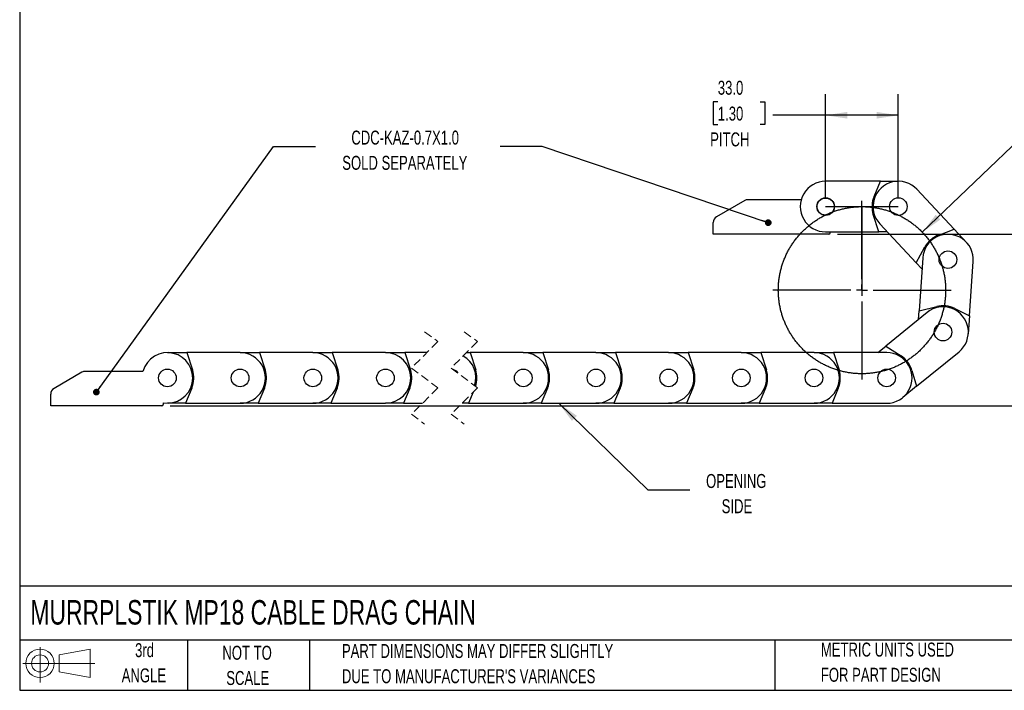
# Model space of a CAD drawing. Header units: millimetres. Extents: x 19 to 819, y 19 to 629.
# Tile 1 of 9: x 19 to 466, y 19 to 324. Entities that reach past the tile are written whole.
import ezdxf

# ---------------------------------------------------------------- set-up
doc = ezdxf.new("R2010")
doc.units = ezdxf.units.MM
doc.header["$LTSCALE"] = 3
doc.linetypes.add('CENTERX2', pattern=[20.32, 12.7, -2.54, 2.54, -2.54])
doc.linetypes.add('HIDDEN', pattern=[1.905, 1.27, -0.635])
doc.layers.add('CENTER', color=40, linetype='CENTERX2')
doc.layers.add('SLD-DEFPOINTS', color=7, linetype='Continuous')
doc.layers.add('DIMENSIONS', color=140, linetype='Continuous', lineweight=25)
doc.layers.add('TEXT', color=140, linetype='Continuous', lineweight=25)
doc.styles.add('SLDTEXTSTYLE0', font='TXT', dxfattribs={"width": 0.7})
doc.dimstyles.new('SLDDIMSTYLE0', dxfattribs={"dimtxt": 6.474023, "dimasz": 9.906, "dimexe": 0, "dimexo": 0.0625, "dimgap": 1.618506, "dimtad": 0, "dimtih": 1, "dimtoh": 1, "dimrnd": 1e-09, "dimzin": 4, "dimdsep": 46, "dimtxsty": 'SLDTEXTSTYLE0', "dimsah": 1, "dimcen": 0, "dimadec": 0, "dimazin": 1, "dimtfac": 1, "dimtofl": 0, "dimtmove": 0, "dimatfit": 3, "dimfxl": 0, "dimfrac": 2, "dimtolj": 1, "dimtzin": 12, "dimarcsym": 0})
doc.dimstyles.new('SLDDIMSTYLE1', dxfattribs={"dimtxt": 6.474023, "dimasz": 9.906, "dimexe": 0, "dimexo": 0.0625, "dimgap": 1.618506, "dimtad": 0, "dimtih": 1, "dimtoh": 1, "dimrnd": 1e-09, "dimzin": 4, "dimdsep": 46, "dimtxsty": 'SLDTEXTSTYLE0', "dimsah": 1, "dimcen": 0.09, "dimadec": 0, "dimazin": 1, "dimtfac": 1, "dimtofl": 0, "dimtmove": 0, "dimatfit": 3, "dimfxl": 0, "dimfrac": 2, "dimtolj": 1, "dimtzin": 12, "dimarcsym": 0})
doc.dimstyles.new('SLDDIMSTYLE2', dxfattribs={"dimtxt": 0.18, "dimasz": 9.906, "dimexe": 0, "dimexo": 0.0625, "dimgap": 0, "dimtad": 0, "dimtih": 1, "dimtoh": 1, "dimdec": 0, "dimrnd": 1e-09, "dimzin": 0, "dimdsep": 46, "dimtxsty": 'Standard', "dimsah": 1, "dimcen": 0.09, "dimadec": 0, "dimazin": 0, "dimtfac": 9.906, "dimtdec": 0, "dimtofl": 0, "dimtmove": 0, "dimatfit": 3, "dimfxl": 0, "dimfrac": 2, "dimtolj": 1, "dimtzin": 0, "dimarcsym": 0})
doc.dimstyles.new('SLDDIMSTYLE3', dxfattribs={"dimtxt": 0.18, "dimasz": 3.048, "dimexe": 0, "dimexo": 0.0625, "dimgap": 0, "dimtad": 0, "dimtih": 1, "dimtoh": 1, "dimdec": 0, "dimrnd": 1e-09, "dimzin": 0, "dimdsep": 46, "dimtxsty": 'Standard', "dimblk1": 'DOT', "dimblk2": 'DOT', "dimsah": 1, "dimcen": 0.09, "dimadec": 0, "dimazin": 0, "dimtfac": 3.048, "dimtdec": 0, "dimtofl": 0, "dimtmove": 0, "dimatfit": 3, "dimldrblk": 'DOT', "dimfxl": 0, "dimfrac": 2, "dimtolj": 1, "dimtzin": 0, "dimarcsym": 0})

# ---------------------------------------------------------------- blocks, each defined once
blk = doc.blocks.new('Block11')
at = {"color": 7, "linetype": 'Continuous', "lineweight": 18}
for p, q in [((7.77, 15.93), (7.77, 0)), ((16.44, 12.5), (30.53, 15.1)), ((30.53, 15.1), (30.53, 2.19)), ((16.44, 4.79), (16.44, 12.5)), ((0, 8.65), (32.62, 8.65)), ((16.44, 4.79), (30.53, 2.19))]:
    blk.add_line(p, q, dxfattribs=at)
for radius in [6.45, 3.86]:
    blk.add_circle((7.77, 8.65), radius, dxfattribs=at)
blk = doc.blocks.new('Block12')
at = {"layer": 'SLD-DEFPOINTS'}
blk.add_blockref('Block11', (0, 0), dxfattribs=at)
blk = doc.blocks.new('SW_BROKEN_VIEW_0')
at = {"color": 0, "linetype": 'CENTERX2'}
for p, q in [((0, 0), (33, 0)), ((16.5, 0), (16.5, -38))]:
    blk.add_line(p, q, dxfattribs=at)
at = {"color": 0}
blk.add_open_spline([(52.84, -26.89), (52.26, -25.15), (51.6, -23.43), (50.85, -21.76), (50.03, -20.12), (49.12, -18.52), (48.15, -16.96), (47.09, -15.46), (45.97, -14.01), (44.77, -12.61), (43.51, -11.27), (42.19, -10), (40.81, -8.79), (39.37, -7.65), (37.88, -6.58), (36.33, -5.59), (34.74, -4.67), (33.11, -3.82), (31.44, -3.06), (29.74, -2.38), (28, -1.78), (26.24, -1.27), (24.45, -0.84), (22.65, -0.5), (20.83, -0.25), (19, -0.08), (17.16, -0.01), (15.33, -0.02), (13.49, -0.12), (11.67, -0.31), (9.85, -0.59), (8.05, -0.95), (6.27, -1.4), (4.51, -1.94), (2.79, -2.56), (1.09, -3.26), (-0.57, -4.05), (-2.19, -4.91), (-3.77, -5.86), (-5.3, -6.87), (-6.77, -7.96), (-8.2, -9.12), (-9.56, -10.35), (-10.87, -11.64), (-12.11, -12.99), (-13.29, -14.4), (-14.39, -15.87), (-15.42, -17.39), (-16.38, -18.96), (-17.27, -20.57), (-18.07, -22.22), (-18.79, -23.91), (-19.43, -25.63), (-19.99, -27.38), (-20.46, -29.15), (-20.84, -30.95), (-21.14, -32.76), (-21.35, -34.59), (-21.47, -36.42), (-21.5, -38.26), (-21.44, -40.09), (-21.3, -41.92), (-21.06, -43.74), (-20.74, -45.55), (-20.33, -47.34), (-19.84, -49.11), (-19.26, -50.85), (-18.6, -52.57), (-17.85, -54.24), (-17.03, -55.88), (-16.12, -57.48), (-15.15, -59.04), (-14.09, -60.54), (-12.97, -61.99), (-11.77, -63.39), (-10.51, -64.73), (-9.19, -66), (-7.81, -67.21), (-6.37, -68.35), (-4.88, -69.42), (-3.33, -70.41), (-1.74, -71.33), (-0.11, -72.18), (1.56, -72.94), (3.26, -73.62), (5, -74.22), (6.76, -74.73), (8.55, -75.16), (10.35, -75.5), (12.17, -75.75), (14, -75.92), (15.84, -75.99), (17.67, -75.98), (19.51, -75.88), (21.33, -75.69), (23.15, -75.41), (24.95, -75.05), (26.73, -74.6), (28.48, -74.06), (30.21, -73.44), (31.91, -72.74), (33.57, -71.95), (35.19, -71.09), (36.77, -70.14), (38.3, -69.13), (39.77, -68.04), (41.2, -66.88), (42.56, -65.65), (43.87, -64.36), (45.11, -63.01), (46.29, -61.6), (47.39, -60.13), (48.42, -58.61), (49.38, -57.04), (50.27, -55.43), (51.07, -53.78), (51.79, -52.09), (52.43, -50.37), (52.99, -48.62), (53.46, -46.85), (53.84, -45.05), (54.14, -43.24), (54.35, -41.41), (54.47, -39.58), (54.5, -37.74), (54.44, -35.91), (54.3, -34.08), (54.06, -32.26), (53.74, -30.45), (53.33, -28.66), (52.84, -26.89), (53.01, -27.48), (52.84, -26.89)], degree=3, knots=[0, 0, 0, 0, 0.007692, 0.015384, 0.023077, 0.030769, 0.038461, 0.046154, 0.053846, 0.061538, 0.069231, 0.076923, 0.084615, 0.092307, 0.1, 0.107692, 0.115384, 0.123077, 0.130769, 0.138461, 0.146154, 0.153846, 0.161538, 0.169231, 0.176923, 0.184615, 0.192308, 0.2, 0.207692, 0.215384, 0.223077, 0.230769, 0.238461, 0.246154, 0.253846, 0.261538, 0.269231, 0.276923, 0.284615, 0.292307, 0.3, 0.307692, 0.315384, 0.323077, 0.330769, 0.338461, 0.346154, 0.353846, 0.361538, 0.369231, 0.376923, 0.384615, 0.392308, 0.4, 0.407692, 0.415384, 0.423077, 0.430769, 0.438461, 0.446154, 0.453846, 0.461538, 0.469231, 0.476923, 0.484615, 0.492308, 0.5, 0.507692, 0.515385, 0.523077, 0.530769, 0.538461, 0.546154, 0.553846, 0.561538, 0.569231, 0.576923, 0.584615, 0.592308, 0.6, 0.607692, 0.615385, 0.623077, 0.630769, 0.638461, 0.646154, 0.653846, 0.661538, 0.669231, 0.676923, 0.684615, 0.692308, 0.7, 0.707692, 0.715385, 0.723077, 0.730769, 0.738462, 0.746154, 0.753846, 0.761538, 0.769231, 0.776923, 0.784615, 0.792308, 0.8, 0.807692, 0.815385, 0.823077, 0.830769, 0.838461, 0.846154, 0.853846, 0.861538, 0.869231, 0.876923, 0.884615, 0.892308, 0.9, 0.907692, 0.915385, 0.923077, 0.930769, 0.938462, 0.946154, 0.953846, 0.961538, 0.969231, 0.976923, 0.984615, 0.992308, 1, 1, 1, 1], dxfattribs=at)
blk = doc.blocks.new('_D')
at = {"layer": 'DIMENSIONS'}
for p, q in [((527.76, 291.14), (525.59, 291.14)), ((525.59, 291.14), (525.59, 280.86)), ((547, 291.14), (549.17, 291.14)), ((549.17, 291.14), (549.17, 280.86)), ((428.89, 227.24), (485.57, 281.74)), ((485.57, 281.74), (502.24, 281.74)), ((525.59, 280.86), (527.76, 280.86)), ((549.17, 280.86), (547, 280.86))]:
    blk.add_line(p, q, dxfattribs=at)
blk.add_solid([(428.89, 227.24), (437.08, 233.01), (434.97, 235.2)], dxfattribs=at)
at = {"layer": 'DIMENSIONS', "char_height": 6.35, "attachment_point": 1, "style": 'SLDTEXTSTYLE0'}
for s, insert in [('R38.0', (524.82, 300.78)), ('1.50', (527.76, 289.04)), ('BEND RADIUS', (507, 277.3))]:
    blk.add_mtext(s, dxfattribs=dict(at, insert=insert))
blk = doc.blocks.new('_D_1')
at = {"layer": 'DIMENSIONS'}
for p, q in [((336.04, 286.46), (333.87, 286.46)), ((333.87, 286.46), (333.87, 276.17)), ((355.28, 286.46), (357.45, 286.46)), ((357.45, 286.46), (357.45, 276.17)), ((384.99, 242.71), (384.99, 289.93)), ((417.99, 242.71), (417.99, 289.93)), ((384.99, 280.4), (361.08, 280.4)), ((417.99, 280.4), (384.99, 280.4)), ((333.87, 276.17), (336.04, 276.17)), ((357.45, 276.17), (355.28, 276.17))]:
    blk.add_line(p, q, dxfattribs=at)
for points in [[(384.99, 280.4), (394.9, 278.88), (394.9, 281.93)], [(417.99, 280.4), (408.09, 281.93), (408.09, 278.88)]]:
    blk.add_solid(points, dxfattribs=at)
at = {"layer": 'DIMENSIONS', "char_height": 6.35, "attachment_point": 1, "style": 'SLDTEXTSTYLE0'}
for s, insert in [('33.0', (336.04, 296.09)), ('1.30', (336.04, 284.35)), ('PITCH', (332.57, 272.62))]:
    blk.add_mtext(s, dxfattribs=dict(at, insert=insert))
blk = doc.blocks.new('_D_2')
at = {"layer": 'DIMENSIONS'}
for p, q in [((390.3, 226.4), (509.24, 226.4)), ((499.71, 226.4), (499.71, 200.39)), ((490.09, 188.65), (487.92, 188.65)), ((487.92, 188.65), (487.92, 178.36)), ((509.33, 188.65), (511.51, 188.65)), ((511.51, 188.65), (511.51, 178.36)), ((487.92, 178.36), (490.09, 178.36)), ((499.71, 148.42), (499.71, 176.91)), ((511.51, 178.36), (509.33, 178.36)), ((87.44, 148.42), (509.24, 148.42))]:
    blk.add_line(p, q, dxfattribs=at)
for points in [[(499.71, 226.4), (498.19, 216.5), (501.24, 216.5)], [(499.71, 148.42), (501.24, 158.33), (498.19, 158.33)]]:
    blk.add_solid(points, dxfattribs=at)
at = {"layer": 'DIMENSIONS', "char_height": 6.35, "attachment_point": 1, "style": 'SLDTEXTSTYLE0'}
for s, insert in [('76.0', (490.09, 198.28)), ('2.99', (490.09, 186.55))]:
    blk.add_mtext(s, dxfattribs=dict(at, insert=insert))
blk = doc.blocks.new('_Dot')
at = {"color": 0, "linetype": 'ByBlock', "lineweight": -2}
blk.add_line((-0.5, 0), (-1, 0), dxfattribs=at)
at = {"color": 0, "linetype": 'ByBlock', "const_width": 0.5}
blk.add_lwpolyline([(-0.25, 0, 1), (0.25, 0, 1)], format="xyb", close=True, dxfattribs=at)
blk = doc.blocks.new('SW_CENTERMARKSYMBOL_0')
at = {"layer": 'CENTER', "color": 0}
for p, q in [((0, 5.08), (0, 40.54)), ((-5.08, 0), (-40.54, 0)), ((0, 0), (-2.54, 0)), ((0, 0), (0, 2.54)), ((0, 0), (0, -2.54)), ((0, 0), (2.54, 0)), ((5.08, 0), (40.54, 0)), ((0, -5.08), (0, -40.54))]:
    blk.add_line(p, q, dxfattribs=at)

msp = doc.modelspace()

# ---------------------------------------------------------------- linework, layer by layer
for p, q in [((409.822, 250.402), (384.993, 250.402)), ((406.953, 243.475), (409.822, 250.402)), ((409.822, 250.402), (417.993, 250.402)), ((443.348, 228.612), (426.396, 246.753)), ((348.229, 241.621), (335.493, 234.268)), ((373.925, 242.023), (349.729, 242.023)), ((409.135, 227.402), (406.615, 235.249)), ((333.793, 231.002), (333.793, 227.402)), ((333.793, 231.002), (333.993, 231.002)), ((333.993, 226.402), (333.993, 231.67)), ((409.591, 231.051), (426.073, 213.411)), ((436.327, 225.979), (443.348, 228.612)), ((443.348, 228.612), (448.926, 222.642)), ((333.793, 227.402), (333.993, 227.402)), ((386.493, 226.402), (333.993, 226.402)), ((384.993, 227.402), (409.135, 227.402)), ((386.993, 226.902), (386.993, 227.402)), ((413, 227.402), (409.135, 227.402)), ((426.073, 213.411), (430.086, 220.609)), ((429.05, 215.569), (427.415, 191.483)), ((428.712, 210.587), (426.073, 213.411)), ((450.315, 189.239), (451.997, 214.011)), ((427.415, 191.483), (435.414, 193.465)), ((443.599, 192.571), (450.315, 189.239)), ((431.024, 190.781), (412.309, 175.531)), ((427.153, 187.627), (427.415, 191.483)), ((450.315, 189.239), (449.762, 181.087)), ((408.614, 172.521), (412.309, 175.531)), ((412.309, 175.531), (419.219, 171.04)), ((86.128, 172.521), (94.986, 172.521)), ((94.986, 172.521), (97.506, 164.674)), ((119.128, 172.521), (94.986, 172.521)), ((119.128, 172.521), (127.986, 172.521)), ((127.986, 172.521), (130.506, 164.674)), ((152.128, 172.521), (127.986, 172.521)), ((152.128, 172.521), (160.986, 172.521)), ((160.986, 172.521), (163.506, 164.674)), ((185.128, 172.521), (160.986, 172.521)), ((185.128, 172.521), (193.986, 172.521)), ((193.986, 172.521), (196.506, 164.674)), ((203.9, 172.521), (193.986, 172.521)), ((221.9, 172.521), (223.564, 172.521)), ((223.564, 172.521), (226.084, 164.674)), ((247.706, 172.521), (223.564, 172.521)), ((247.706, 172.521), (256.564, 172.521)), ((256.564, 172.521), (259.084, 164.674)), ((280.706, 172.521), (256.564, 172.521)), ((280.706, 172.521), (289.564, 172.521)), ((289.564, 172.521), (292.084, 164.674)), ((313.706, 172.521), (289.564, 172.521)), ((313.706, 172.521), (322.564, 172.521)), ((322.564, 172.521), (325.084, 164.674)), ((346.706, 172.521), (322.564, 172.521)), ((346.706, 172.521), (355.564, 172.521)), ((355.564, 172.521), (358.084, 164.674)), ((379.706, 172.521), (355.564, 172.521)), ((379.706, 172.521), (388.564, 172.521)), ((412.706, 172.521), (388.564, 172.521)), ((388.564, 172.521), (391.084, 164.674)), ((426.305, 157.267), (445.553, 172.951)), ((47.33, 163.62), (34.628, 156.287)), ((75.026, 164.022), (48.83, 164.022)), ((424.153, 164.449), (426.305, 157.267)), ((426.305, 157.267), (419.97, 152.105)), ((33.128, 148.421), (33.128, 153.688)), ((97.168, 156.447), (94.299, 149.521)), ((130.168, 156.447), (127.299, 149.521)), ((163.168, 156.447), (160.299, 149.521)), ((196.168, 156.447), (193.299, 149.521)), ((224.964, 154.559), (222.877, 149.521)), ((258.746, 156.447), (255.877, 149.521)), ((291.746, 156.447), (288.877, 149.521)), ((324.746, 156.447), (321.877, 149.521)), ((357.746, 156.447), (354.877, 149.521)), ((390.746, 156.447), (387.877, 149.521)), ((83.628, 148.421), (33.128, 148.421)), ((84.128, 149.696), (84.128, 148.921)), ((94.299, 149.521), (86.128, 149.521)), ((94.299, 149.521), (119.128, 149.521)), ((127.299, 149.521), (119.128, 149.521)), ((127.299, 149.521), (152.128, 149.521)), ((160.299, 149.521), (152.128, 149.521)), ((160.299, 149.521), (185.128, 149.521)), ((193.299, 149.521), (185.128, 149.521)), ((193.299, 149.521), (201.925, 149.521)), ((222.877, 149.521), (219.925, 149.521)), ((222.877, 149.521), (247.706, 149.521)), ((255.877, 149.521), (247.706, 149.521)), ((255.877, 149.521), (280.706, 149.521)), ((288.877, 149.521), (280.706, 149.521)), ((288.877, 149.521), (313.706, 149.521)), ((321.877, 149.521), (313.706, 149.521)), ((321.877, 149.521), (346.706, 149.521)), ((354.877, 149.521), (346.706, 149.521)), ((354.877, 149.521), (379.706, 149.521)), ((387.877, 149.521), (379.706, 149.521)), ((387.877, 149.521), (412.706, 149.521))]:
    msp.add_line(p, q)
at = {"color": 7, "linetype": 'HIDDEN', "lineweight": 18}
for p, q in [((202.913, 182.046), (208.913, 177.533)), ((220.913, 182.046), (226.913, 177.533)), ((208.913, 177.533), (196.913, 165.533)), ((226.913, 177.533), (214.913, 165.533)), ((196.913, 165.533), (208.913, 156.508)), ((214.913, 165.533), (226.913, 156.508)), ((208.913, 156.508), (196.913, 144.508)), ((226.913, 156.508), (214.913, 144.508)), ((196.913, 144.508), (202.913, 139.996)), ((214.913, 144.508), (220.913, 139.996))]:
    msp.add_line(p, q, dxfattribs=at)
for centre, radius in [((384.993, 238.902), 4), ((384.993, 238.902), 3.9), ((417.993, 238.902), 4), ((440.524, 214.79), 4), ((438.288, 181.866), 4), ((86.128, 161.021), 4), ((119.128, 161.021), 4), ((152.128, 161.021), 4), ((185.128, 161.021), 4), ((247.706, 161.021), 4), ((280.706, 161.021), 4), ((313.706, 161.021), 4), ((346.706, 161.021), 4), ((379.706, 161.021), 4), ((412.706, 161.021), 4), ((412.706, 161.021), 4)]:
    msp.add_circle(centre, radius)
for centre, radius, start, end in [((384.993, 238.902), 11.5, 89.99999, 270.00001), ((417.993, 238.902), 11.5, 43.05801, 223.05806), ((349.729, 239.023), 3, 89.9996, 120.00031), ((417.994, 238.902), 11.95, 157.50027, 197.79952), ((336.993, 231.67), 3, 120.00085, 179.99882), ((386.493, 226.902), 0.5, 270.00116, 359.9997), ((440.524, 214.79), 11.5, 356.116, 176.11606), ((440.524, 214.79), 11.95, 110.55822, 150.85766), ((438.288, 181.866), 11.5, 309.17402, 129.17408), ((438.288, 181.866), 11.95, 63.61606, 103.91601), ((86.128, 161.021), 11.5, 259.98463, 164.86927), ((119.128, 161.021), 11.5, 269.99999, 90.00001), ((152.128, 161.021), 11.5, 269.99999, 90.00001), ((185.128, 161.021), 11.5, 270.00014, 89.99986), ((214.837, 161.071), 11.36, 341.59079, 60.84697), ((247.706, 161.021), 11.5, 269.99999, 90.00001), ((280.706, 161.021), 11.5, 269.99999, 90.00001), ((313.706, 161.021), 11.5, 269.99999, 90.00001), ((346.706, 161.021), 11.5, 269.99999, 90.00001), ((379.706, 161.021), 11.5, 269.99999, 90.00001), ((412.706, 161.021), 11.5, 269.99999, 90.00001), ((412.706, 161.02), 11.95, 16.67428, 56.97371), ((48.83, 161.022), 3, 89.9996, 120.00031), ((86.128, 161.021), 11.95, 337.50007, 17.80013), ((119.127, 161.021), 11.95, 337.50027, 17.79952), ((152.128, 161.021), 11.95, 337.49947, 17.80032), ((185.128, 161.021), 11.95, 337.50007, 17.80013), ((214.946, 161.298), 3.633, 30.87924, 75.22818), ((214.802, 161.034), 11.855, 341.05021, 17.88193), ((247.706, 161.021), 11.95, 337.50027, 17.79952), ((280.706, 161.021), 11.95, 337.49947, 17.80032), ((313.706, 161.021), 11.95, 337.50007, 17.80013), ((346.706, 161.021), 11.95, 337.50007, 17.80013), ((379.706, 161.021), 11.95, 337.50027, 17.79952), ((36.128, 153.689), 3, 119.99901, 180.00066), ((83.628, 148.921), 0.5, 270.00152, 359.99933)]:
    msp.add_arc(centre, radius, start, end)
at = {"layer": 'TEXT'}
for p, q in [((19.05, 628.65), (19.05, 19.05)), ((819.15, 66.378), (19.05, 66.378)), ((819.15, 41.91), (19.05, 41.91)), ((95.25, 41.91), (95.25, 19.05)), ((150.635, 41.91), (150.635, 19.05)), ((361.939, 41.91), (361.939, 19.05)), ((19.05, 19.05), (819.15, 19.05))]:
    msp.add_line(p, q, dxfattribs=at)

# ---------------------------------------------------------------- block references
at = {"color": 7, "linetype": 'Continuous'}
msp.add_blockref('SW_BROKEN_VIEW_0', (384.993, 238.902), dxfattribs=at)
at = {"layer": 'CENTER'}
msp.add_blockref('SW_CENTERMARKSYMBOL_0', (401.493, 200.902), dxfattribs=at)
at = {"layer": 'SLD-DEFPOINTS'}
msp.add_blockref('Block12', (20.514, 22.662), dxfattribs=at)

# ---------------------------------------------------------------- texts
at = {"layer": 'TEXT', "style": 'SLDTEXTSTYLE0'}
for s, insert, char_height, attachment_point in [('CDC-KAZ-0.7X1.0', (194.063, 273.429), 6.35, 2), ('SOLD SEPARATELY', (193.915, 261.963), 6.35, 2), ('OPENING', (344.401, 117.363), 6.35, 2), ('SIDE', (344.72, 105.897), 6.35, 2), ('MURRPLSTIK MP18 CABLE DRAG CHAIN', (23.897, 60.056), 11.1125, 1), ('3rd', (75.74, 40.48), 6.35, 2), ('METRIC UNITS USED', (382.813, 40.748), 6.35, 1), ('NOT TO', (122.305, 39.296), 6.35, 2), ('PART DIMENSIONS MAY DIFFER SLIGHTLY', (165.358, 40.102), 6.35, 1), ('ANGLE', (75.447, 29.013), 6.35, 2), ('SCALE', (122.594, 27.829), 6.35, 2), ("DUE TO MANUFACTURER'S VARIANCES", (165.358, 28.636), 6.35, 1), ('FOR PART DESIGN', (382.813, 29.281), 6.35, 1)]:
    msp.add_mtext(s, dxfattribs=dict(at, insert=insert, char_height=char_height, attachment_point=attachment_point))

# ---------------------------------------------------------------- dimensions: what is measured, and where the dimension line sits
at = {"layer": 'DIMENSIONS'}
dim = msp.add_radius_dim(center=(401.493, 200.902), mpoint=(428.885, 227.24), text='<>\\PBEND RADIUS', dimstyle='SLDDIMSTYLE0', dxfattribs=at)
dim.commit()
dim.dimension.update_dxf_attribs({"geometry": '_D', "text_midpoint": (537.38, 285.089), "dimtype": 164})
dim = msp.add_linear_dim(base=(417.993, 280.402), p1=(384.993, 238.902), p2=(417.993, 238.902), text='<>\\PPITCH', dimstyle='SLDDIMSTYLE1', dxfattribs=at)
dim.commit()
dim.dimension.update_dxf_attribs({"geometry": '_D_1', "text_midpoint": (345.661, 280.402), "dimtype": 160})
dim = msp.add_linear_dim(base=(499.713, 148.421), p1=(386.493, 226.402), p2=(83.628, 148.421), angle=90, dimstyle='SLDDIMSTYLE1', dxfattribs=at)
dim.commit()
dim.dimension.update_dxf_attribs({"geometry": '_D_2', "text_midpoint": (499.713, 188.65), "dimtype": 160})

# ---------------------------------------------------------------- leaders
at = {"layer": 'TEXT'}
for points, dimstyle in [([(53.868, 154.582), (134.314, 266.191), (153.364, 266.191)], 'SLDDIMSTYLE3'), ([(358.932, 231.593), (256.283, 266.191), (237.233, 266.191)], 'SLDDIMSTYLE3'), ([(263.847, 149.521), (304.284, 110.218), (323.334, 110.218)], 'SLDDIMSTYLE2')]:
    msp.add_leader(points, dimstyle=dimstyle, dxfattribs=at)

doc.saveas('drawing.dxf')
